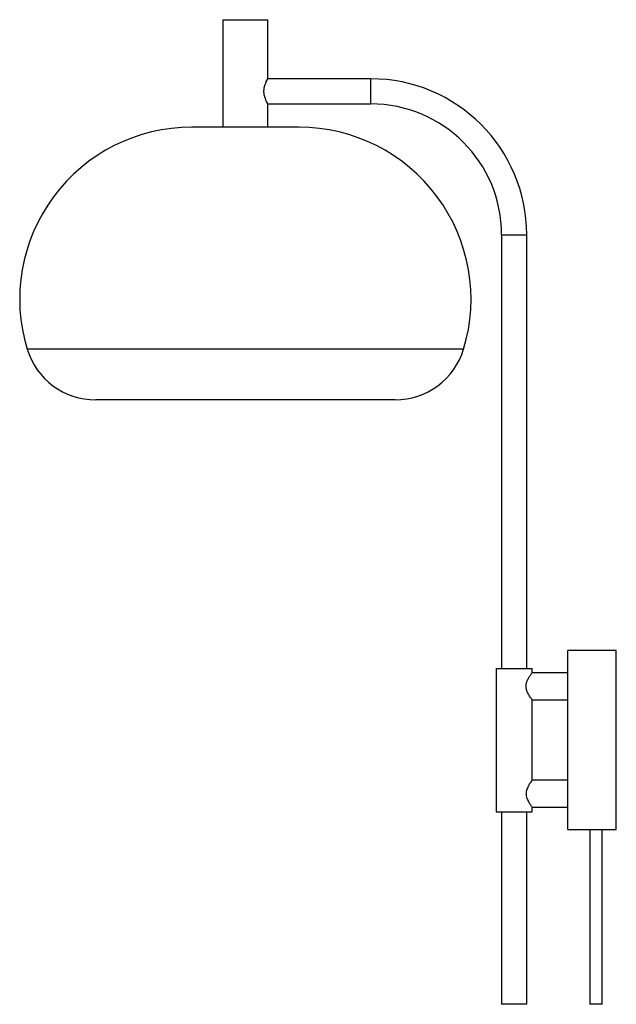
# Paper-space layout '_Derecha' of a CAD drawing. Header units: millimetres. Extents: x -992 to -659, y -112 to 438.
import ezdxf

# ---------------------------------------------------------------- set-up
doc = ezdxf.new("R2010")
doc.units = ezdxf.units.MM

psp = doc.layouts.new('_Derecha')

# ---------------------------------------------------------------- linework, layer by layer
at = {"color": 7, "linetype": 'Continuous', "lineweight": 25}
for p, q in [((-878.51, 437.68), (-878.51, 377.68)), ((-878.51, 437.68), (-853.51, 437.68)), ((-853.51, 404.67), (-853.51, 437.68)), ((-796.01, 404.68), (-853.51, 404.68)), ((-853.51, 377.68), (-853.51, 390.68)), ((-853.51, 390.68), (-796.01, 390.68)), ((-836.01, 377.68), (-896.01, 377.68)), ((-723.01, 317.68), (-723.01, 75.68)), ((-709.01, 75.68), (-709.01, 317.68)), ((-782.48, 225.49), (-949.54, 225.49)), ((-659.01, 85.68), (-686.01, 85.68)), ((-686.01, -14.32), (-686.01, 85.68)), ((-659.01, -14.32), (-659.01, 85.68)), ((-726.01, 75.68), (-726.01, -4.32)), ((-726.01, 75.68), (-706.01, 75.68)), ((-686.01, 73.18), (-706.04, 73.18)), ((-706.01, 73.13), (-706.01, 75.68)), ((-706.05, 58.18), (-686.01, 58.18)), ((-706.01, 13.18), (-706.01, 58.24)), ((-686.01, 13.18), (-706.01, 13.18)), ((-726.01, -4.32), (-706.01, -4.32)), ((-723.01, -4.32), (-723.01, -111.82)), ((-709.01, -111.82), (-709.01, -4.32)), ((-706.06, -1.82), (-686.01, -1.82)), ((-706.01, -4.32), (-706.01, -1.75)), ((-686.01, -14.32), (-673.85, -14.32)), ((-673.85, -14.32), (-673.85, -111.82)), ((-666.85, -14.32), (-659.01, -14.32)), ((-666.85, -111.82), (-666.85, -14.32)), ((-709.01, -111.82), (-723.01, -111.82)), ((-666.85, -111.82), (-673.85, -111.82))]:
    psp.add_line(p, q, dxfattribs=at)
at = {"color": 8, "linetype": 'Continuous', "lineweight": 25}
for p, q in [((-796.01, 390.68), (-796.01, 404.68)), ((-723.01, 317.68), (-709.01, 317.68)), ((-744.2, 253.87), (-987.81, 253.87))]:
    psp.add_line(p, q, dxfattribs=at)
at = {"color": 7, "linetype": 'Continuous', "lineweight": 25}
for centre, radius, start, end in [((-796.01, 317.68), 87, 0, 90), ((-796.01, 317.68), 73, 0, 90), ((-896.01, 281.74), 95.94, 90, 196.885), ((-836.01, 281.74), 95.94, 343.115, 90), ((-949.54, 265.49), 40, 196.885, 270), ((-782.48, 265.49), 40, 270, 343.115)]:
    psp.add_arc(centre, radius, start, end, dxfattribs=at)
for points, knots in [([(-853.51, 390.68), (-853.54, 390.75), (-853.62, 390.88), (-854.16, 391.9), (-854.87, 393.47), (-855.49, 395.48), (-855.72, 397.68), (-855.51, 399.69), (-854.98, 401.58), (-854.28, 403.23), (-853.64, 404.45), (-853.55, 404.6), (-853.51, 404.67)], [0, 0, 0, 0, 0.096746, 0.193227, 0.296568, 0.410432, 0.499956, 0.589567, 0.67923, 0.782762, 0.897006, 1, 1, 1, 1]), ([(-706.05, 58.24), (-706.06, 58.25), (-706.07, 58.27), (-706.6, 58.98), (-707.46, 60.24), (-708.49, 61.98), (-709.25, 63.95), (-709.47, 65.84), (-709.15, 67.79), (-708.33, 69.69), (-707.2, 71.54), (-706.34, 72.74), (-705.97, 73.23), (-706.03, 73.15), (-706.04, 73.13)], [0, 0, 0, 0, 0.06394, 0.14659, 0.238277, 0.348027, 0.436052, 0.506469, 0.576943, 0.673978, 0.77466, 0.896891, 0.981887, 1, 1, 1, 1]), ([(-706.01, 13.18), (-706.05, 13.12), (-706.15, 12.99), (-706.85, 12.02), (-707.85, 10.52), (-708.86, 8.62), (-709.43, 6.5), (-709.39, 4.63), (-708.81, 2.64), (-707.78, 0.71), (-706.73, -0.84), (-706.08, -1.72), (-706.06, -1.74), (-706.06, -1.75)], [0, 0, 0, 0, 0.0889939, 0.1776442, 0.2746145, 0.3911663, 0.4675601, 0.5444611, 0.6133349, 0.7253845, 0.840256, 0.9319828, 1, 1, 1, 1]), ([(-673.85, -14.32), (-673.85, -14.32), (-673.91, -14.32), (-673.68, -14.31), (-673.13, -14.27), (-672.22, -14.23), (-671.25, -14.2), (-670.6, -14.2), (-670.35, -14.2)], [0, 0, 0, 0, 0.004357, 0.218574, 0.432788, 0.647456, 0.86233, 1, 1, 1, 1]), ([(-670.35, -14.2), (-669.96, -14.2), (-669.17, -14.21), (-668.12, -14.24), (-667.34, -14.29), (-666.89, -14.32), (-666.89, -14.32), (-666.89, -14.32)], [0, 0, 0, 0, 0.214386, 0.42876, 0.643464, 0.858384, 1, 1, 1, 1])]:
    psp.add_open_spline(points, degree=3, knots=knots, dxfattribs=at)

doc.saveas('drawing.dxf')
